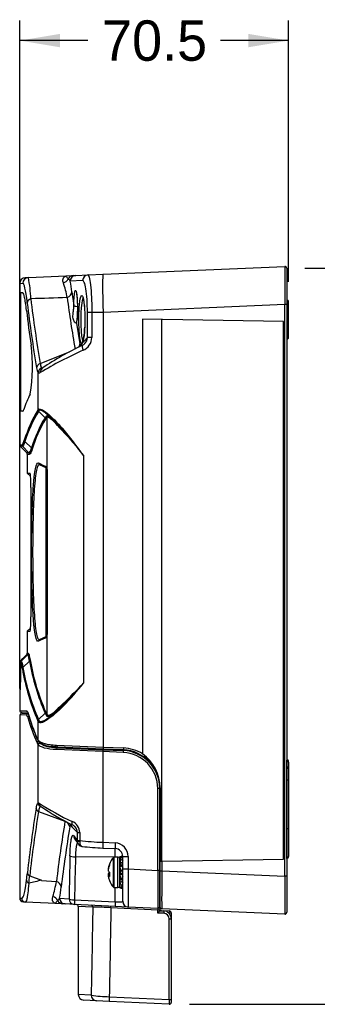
# Paper-space layout 'Layout1' of a CAD drawing. Header units: millimetres. Extents: x 44 to 263, y 63 to 187.
# Tile 5 of 11: x 139 to 162, y 63 to 141. Entities that reach past the tile are written whole.
import ezdxf
from ezdxf.enums import TextEntityAlignment as Align

# ---------------------------------------------------------------- set-up
doc = ezdxf.new("R2010")
doc.units = ezdxf.units.MM
for name, color, linetype in [('Default', 7, 'Continuous'), ('MS-001451', 7, 'Continuous'), ('MS-001452', 7, 'Continuous'), ('SCREW_-_M4_X_12M', 7, 'Continuous')]:
    doc.layers.add(name, color=color, linetype=linetype)
doc.styles.add('SEACAD_Solid_Edge_ANSI', font='seans.ttf')
doc.dimstyles.new('ANSI_(mm)', dxfattribs={"dimtxt": 3.175, "dimasz": 3.175, "dimexe": 1.5875, "dimexo": 1.5875, "dimgap": 1.5875, "dimtad": 0, "dimtih": 1, "dimtoh": 1, "dimdec": 1, "dimlfac": 3.333333, "dimdsep": 46, "dimtxsty": 'SEACAD_Solid_Edge_ANSI', "dimblk1": '_SE_FILLED', "dimblk2": '_SE_FILLED', "dimsah": 1, "dimcen": 1.5875, "dimadec": 0, "dimazin": 0, "dimtfac": 1, "dimtofl": 0, "dimtmove": 0, "dimatfit": 3, "dimfxl": 1, "dimtolj": 1, "dimarcsym": 0})

# ---------------------------------------------------------------- blocks, each defined once
blk = doc.blocks.new('SE2')
at = {"layer": 'MS-001451', "color": 7, "linetype": 'Continuous'}
for p, q in [((145.315, 120.589), (159.584, 121.212)), ((159.74, 121.062), (159.74, 118.215)), ((139.422, 120.332), (139.171, 120.321)), ((139.422, 120.332), (142.404, 120.462)), ((142.404, 120.462), (142.941, 120.485)), ((142.941, 120.485), (143.144, 120.494)), ((143.144, 120.494), (144.115, 120.537)), ((144.115, 120.537), (145.315, 120.589)), ((138.74, 119.871), (138.992, 119.882)), ((138.74, 119.871), (138.74, 119.118)), ((143.688, 120.087), (142.715, 120.045)), ((138.988, 119.118), (138.74, 119.118)), ((138.8, 119.118), (138.8, 109.818)), ((142.845, 119.206), (142.996, 118.122)), ((159.584, 118.215), (145.315, 117.592)), ((159.584, 73.222), (159.584, 118.215)), ((159.74, 118.215), (159.584, 118.215)), ((159.743, 118.558), (159.74, 118.558)), ((159.74, 118.215), (159.74, 73.222)), ((159.743, 118.558), (159.743, 115.478)), ((159.89, 115.628), (159.89, 118.408)), ((144.068, 115.605), (144.068, 117.575)), ((144.419, 117.575), (144.068, 117.575)), ((145.315, 117.592), (144.419, 117.575)), ((144.419, 117.575), (144.419, 115.605)), ((145.315, 117.592), (145.315, 83.374)), ((159.501, 116.873), (148.408, 117.066)), ((148.408, 117.066), (148.408, 82.842)), ((149.912, 74.397), (149.912, 117.04)), ((143.205, 116.75), (143.482, 115.105)), ((159.501, 74.564), (159.501, 116.873)), ((144.419, 115.605), (144.068, 115.605)), ((159.74, 115.478), (159.743, 115.478)), ((143.521, 115.005), (143.621, 115.121)), ((140.354, 113.569), (142.655, 114.475)), ((140.187, 109.935), (140.187, 112.828)), ((138.988, 109.818), (138.74, 109.818)), ((138.74, 109.818), (138.74, 109.34)), ((140.735, 109.3), (140.215, 109.802)), ((140.901, 105.235), (140.901, 109.336)), ((141.714, 108.77), (141.757, 108.724)), ((138.743, 108.232), (138.743, 107.155)), ((138.743, 107.155), (138.912, 107.155)), ((138.956, 107.049), (138.787, 107.049)), ((138.787, 107.049), (138.997, 106.839)), ((139.468, 106.537), (138.956, 107.049)), ((139.666, 106.922), (139.149, 107.424)), ((139.084, 106.75), (139.084, 106.749)), ((139.084, 106.749), (139.297, 106.537)), ((139.468, 106.537), (139.297, 106.537)), ((139.34, 106.431), (139.512, 106.431)), ((139.34, 106.431), (139.34, 104.943)), ((143.745, 106.333), (143.745, 88.416)), ((140.21, 105.736), (140.728, 105.495)), ((140.814, 105.359), (140.296, 105.6)), ((139.34, 104.943), (139.561, 104.943)), ((139.34, 104.943), (139.586, 104.698)), ((140.814, 92.078), (140.814, 105.359)), ((140.9, 105.197), (140.9, 105.223)), ((140.9, 105.197), (140.9, 92.24)), ((140.901, 105.235), (140.901, 105.21)), ((140.901, 92.226), (140.901, 105.21)), ((139.616, 103.818), (139.616, 93.618)), ((139.586, 92.739), (139.34, 92.493)), ((139.34, 92.493), (139.561, 92.493)), ((139.34, 92.493), (139.34, 90.769)), ((140.9, 92.214), (140.9, 92.24)), ((140.9, 92.24), (140.901, 92.226)), ((140.728, 91.942), (140.21, 91.701)), ((140.296, 91.836), (140.814, 92.078)), ((140.901, 85.931), (140.901, 92.202)), ((139.34, 90.769), (139.412, 90.769)), ((139.412, 90.769), (139.417, 90.768)), ((138.755, 90.045), (138.743, 90.045)), ((138.743, 90.045), (138.743, 88.968)), ((138.755, 88.968), (138.755, 90.045)), ((138.792, 90.045), (138.755, 90.045)), ((138.997, 90.361), (138.787, 90.151)), ((138.787, 90.151), (138.799, 90.151)), ((138.813, 90.045), (138.792, 90.045)), ((138.792, 90.045), (138.792, 88.968)), ((138.792, 90.045), (138.792, 90.045)), ((138.792, 90.045), (138.792, 88.968)), ((138.799, 90.151), (138.997, 90.346)), ((138.997, 90.315), (138.836, 90.151)), ((138.836, 90.151), (138.856, 90.151)), ((138.856, 90.151), (139.368, 90.663)), ((138.993, 89.641), (139.511, 90.135)), ((139.297, 90.663), (139.084, 90.451)), ((139.084, 90.45), (139.084, 90.451)), ((139.084, 90.431), (139.084, 90.407)), ((139.368, 90.663), (139.297, 90.663)), ((138.792, 88.968), (138.755, 88.968)), ((138.792, 88.968), (138.792, 88.968)), ((138.74, 87.86), (138.74, 86.262)), ((138.74, 86.262), (139.281, 86.238)), ((139.36, 86.091), (138.884, 86.112)), ((140.211, 85.552), (140.735, 86.046)), ((140.187, 85.398), (140.164, 85.449)), ((140.187, 83.916), (140.187, 85.398)), ((140.211, 85.552), (140.234, 85.501)), ((140.187, 83.916), (140.215, 83.884)), ((141.645, 83.53), (145.315, 83.374)), ((145.315, 83.224), (141.747, 83.38)), ((145.315, 83.374), (146.896, 83.305)), ((146.896, 83.155), (145.315, 83.224)), ((145.351, 83.223), (145.351, 83.168)), ((159.743, 82.397), (159.74, 82.397)), ((159.743, 82.341), (159.74, 82.341)), ((159.743, 82.397), (159.743, 82.341)), ((159.743, 81.821), (159.743, 82.341)), ((159.89, 82.196), (159.89, 82.247)), ((159.89, 82.196), (159.89, 81.677)), ((159.74, 81.821), (159.743, 81.821)), ((159.89, 81.677), (159.89, 80.807)), ((159.743, 80.807), (159.74, 80.807)), ((159.743, 76.955), (159.743, 80.807)), ((159.743, 80.807), (159.89, 80.807)), ((159.89, 80.807), (159.89, 76.955)), ((149.765, 73.645), (149.765, 80.158)), ((149.765, 80.158), (149.801, 80.158)), ((149.801, 80.158), (149.801, 74.395)), ((159.743, 76.955), (159.74, 76.955)), ((159.743, 74.618), (159.743, 76.955)), ((159.743, 76.955), (159.89, 76.955)), ((159.89, 76.955), (159.89, 74.768)), ((149.801, 74.395), (149.909, 74.397)), ((149.909, 74.397), (159.501, 74.564)), ((149.909, 74.397), (149.909, 73.645)), ((159.743, 74.618), (159.74, 74.618)), ((149.756, 73.653), (149.765, 73.653)), ((149.765, 70.797), (149.765, 73.645)), ((149.765, 73.645), (149.909, 73.645)), ((149.909, 73.645), (159.584, 73.222)), ((159.74, 73.222), (159.584, 73.222)), ((159.74, 73.222), (159.74, 70.375)), ((149.765, 71.48), (149.756, 71.48)), ((159.584, 70.225), (149.909, 70.648))]:
    blk.add_line(p, q, dxfattribs=at)
for centre, radius, start, end in [((159.59, 121.062), 0.15, 0, 92.5), ((139.19, 119.871), 0.45, 92.5, 179.85389), ((129.743, 118.368), 9.876, 1.68892, 11.47067), ((142.259, 119.806), 0.514, 27.64816, 54.10957), ((134.687, 117.371), 7.908, 10.06222, 18.80442), ((125.484, 116.939), 17.509, 7.43937, 10.21634), ((233.573, 129.708), 94.605, 186.7067, 189.82191), ((238.05, 131.305), 96.397, 187.48201, 189.91487), ((233.099, 129.203), 94.39, 186.62268, 189.74378), ((159.74, 118.408), 0.15, 0, 89), ((221.991, 127.212), 83.255, 186.52523, 188.42717), ((139.257, 116.429), 4.594, 345.26558, 359.80924), ((151.831, 107.987), 10.877, 135.53828, 138.46021), ((143.282, 115.655), 1.138, 292.82315, 357.49643), ((143.366, 115.638), 0.703, 315.93669, 357.30139), ((159.74, 115.628), 0.15, 271, 0), ((125.912, 113.328), 13.825, 350.98636, 6.99238), ((154.943, 91.618), 25.963, 115.735, 123.75879), ((142.93, 115.179), 0.556, 324.4149, 352.26191), ((142.939, 114.993), 0.582, 353.09269, 1.11884), ((143.365, 115.643), 0.704, 295.63268, 315.71619), ((155.64, 87.691), 29.435, 113.88194, 121.28192), ((140.483, 113.173), 0.416, 107.97372, 172.41526), ((141.296, 113.371), 1.235, 186.6418, 206.06793), ((141.319, 113.668), 0.97, 185.82255, 206.77987), ((140.766, 112.877), 0.411, 127.57806, 184.29105), ((146.9, 107.441), 8.224, 153.09753, 162.19708), ((149.413, 104.344), 10.789, 148.96521, 162.84896), ((149.506, 104.21), 10.844, 148.95799, 162.75862), ((150.06, 103.679), 10.888, 148.92104, 162.67269), ((140.887, 109.478), 0.836, 146.85389, 149.21648), ((140.32, 109.911), 0.151, 181.76431, 225.95656), ((140.896, 109.397), 0.793, 146.78522, 149.24807), ((141.131, 109.084), 0.451, 127.51775, 151.43229), ((140.63, 109.191), 0.151, 1.7644, 45.93161), ((141.172, 108.982), 0.445, 127.47746, 151.41642), ((150.111, 103.569), 10.895, 148.90559, 162.65015), ((69.825, 41.751), 98.284, 42.96394, 42.99913), ((179.341, 142.742), 50.754, 222.16079, 223.87153), ((69.825, 41.751), 98.284, 42.66519, 42.96394), ((125.976, 94.319), 21.376, 38.29649, 41.05628), ((124.315, 93.041), 23.541, 34.37417, 40.85579), ((138.893, 107.155), 0.15, 180, 224.9996), ((139.064, 107.156), 0.152, 180.2319, 224.73459), ((139.251, 107.53), 0.147, 181.89663, 226.07955), ((265.254, 205.114), 156.595, 218.53024, 219.1097), ((130.893, 98.721), 11.47, 44.43872, 45.05108), ((139.182, 106.85), 0.139, 223.58536, 223.6909), ((139.19, 106.431), 0.15, 0, 45), ((139.36, 106.43), 0.152, 0.23102, 44.73511), ((139.562, 106.815), 0.149, 1.0684, 45.74438), ((140.602, 105.223), 0.3, 2.36464, 65.02738), ((133.344, 104.078), 6.277, 357.6278, 7.92205), ((140.75, 105.223), 0.15, 0, 65), ((140.601, 105.223), 0.3, 355.05258, 357.6412), ((133.444, 93.354), 6.178, 352.01184, 2.45554), ((138.974, 92.214), 1.927, 359.6336, 0.3664), ((140.602, 92.214), 0.3, 294.97233, 357.63565), ((140.75, 92.214), 0.15, 295, 0), ((139.19, 90.769), 0.15, 315, 359.68245), ((139.261, 90.77), 0.152, 315.24813, 359.76578), ((138.893, 90.045), 0.15, 135.0004, 180), ((138.905, 90.045), 0.15, 135.00202, 180), ((138.942, 90.045), 0.15, 135.62126, 180), ((138.964, 90.044), 0.152, 135.24813, 179.76578), ((130.905, 98.467), 11.453, 314.94847, 315.56539), ((140.834, 88.536), 2.579, 132.7093, 135.42581), ((137.581, 91.751), 2.017, 314.59536, 318.21615), ((139.19, 90.325), 0.15, 134.99175, 160.43265), ((139.19, 90.344), 0.15, 134.99954, 136.85798), ((139.41, 90.241), 0.146, 313.63531, 358.79874), ((157.117, 93.179), 17.867, 189.80759, 203.52756), ((157.171, 93.291), 17.878, 189.83318, 203.54752), ((139.094, 89.536), 0.146, 133.63265, 178.81538), ((156.478, 92.526), 17.783, 189.67267, 203.45152), ((156.538, 92.64), 17.799, 189.69936, 203.46631), ((115.597, 114.331), 38.261, 313.92966, 317.36556), ((124.76, 104.361), 24.793, 314.55106, 319.97523), ((128.434, 100.13), 19.278, 315.46836, 322.5827), ((138.89, 86.262), 0.15, 180.07462, 267.5), ((139.43, 86.238), 0.15, 179.91243, 237.25535), ((156.491, 91.084), 17.824, 196.47429, 203.2169), ((139.542, 86.028), 0.143, 179.42559, 196.67672), ((140.634, 86.155), 0.148, 313.03961, 357.53589), ((141.849, 86.513), 1.208, 202.73143, 214.67225), ((141.885, 86.611), 1.196, 202.76199, 214.68573), ((103.884, 127.068), 55.63, 312.91365, 313.46611), ((169.551, 57.17), 40.345, 132.79424, 133.50885), ((156.181, 90.918), 17.486, 196.38076, 203.31145), ((140.312, 85.444), 0.148, 133.18192, 177.90099), ((140.814, 84.351), 0.762, 202.65189, 214.75376), ((140.252, 84.054), 0.142, 178.68128, 203.74961), ((141.052, 84.393), 1.009, 203.0641, 213.66636), ((140.473, 84.001), 0.31, 213.01052, 225.45991), ((140.36, 83.88), 0.145, 178.40764, 229.15339), ((141.341, 85.282), 1.857, 234.54202, 264.53188), ((146.759, 80.158), 3.15, 58.43459, 87.5), ((146.765, 80.158), 3, 0, 87.5), ((146.402, 80.098), 3.399, 1.01284, 53.83853), ((159.74, 82.247), 0.15, 0, 89), ((159.74, 74.768), 0.15, 271, 0), ((149.915, 70.797), 0.15, 180, 267.5), ((159.59, 70.375), 0.15, 267.5, 0)]:
    blk.add_arc(centre, radius, start, end, dxfattribs=at)
for centre, major_axis, ratio, start_param, end_param in [((159.59, 118.21), (-0.007, 3.003), 0.002175, 0.00009, 1.568984), ((139.442, 119.882), (0.02, -0.45), 0.998799, 3.141593, 4.668808), ((142.028, 120.472), (0.584, 0.139), 0.950866, 4.735258, 5.587344), ((142.96, 120.036), (-0.02, 0.45), 0.974894, 0, 1.100191), ((143.163, 120.045), (-0.02, 0.45), 0.996732, 0, 1.527306), ((144.135, 120.087), (-0.02, 0.45), 0.992014, 0, 1.527511), ((145.445, 117.592), (0.131, -2.997), 0.043578, 3.141593, 4.710486), ((139.787, 118.317), (-0.447, -0.052), 0.835425, 5.008903, 6.145573), ((142.247, 119.206), (0.595, 0.079), 0.83141, 4.990359, 6.123887), ((143.593, 118.122), (0.6, -0.007), 0.125713, 3.238537, 4.153968), ((143.801, 116.75), (0.59, -0.11), 0.865439, 3.140247, 3.354736), ((143.876, 114.606), (0.206, -0.4), 0.304594, 3.136243, 4.557267), ((143.769, 115.121), (0.005, 0.15), 0.992348, 0.551895, 1.601919), ((143.838, 115.199), (0.138, -0.059), 0.951551, 3.160133, 3.564019), ((143.838, 115.199), (0.138, -0.059), 0.951551, 3.127433, 3.160133), ((140.634, 112.828), (-0.368, -0.26), 0.979716, 4.523901, 5.658595), ((140.336, 109.935), (-0.126, 0.082), 0.97756, 0.589882, 1.375352), ((140.752, 109.336), (-0.085, 0.124), 0.989067, 4.114308, 4.90004), ((141.598, 108.675), (-0.11, -0.102), 0.67581, 2.200804, 3.176575), ((142.216, 108.441), (-0.112, -0.099), 0.478631, 5.207724, 6.020542), ((140.359, 105.736), (0.063, 0.136), 0.994951, 2.005193, 3.141593), ((140.877, 105.495), (0.063, 0.136), 0.991949, 2.00404, 3.141593), ((140.359, 91.701), (-0.063, 0.136), 0.994951, 0, 1.1364), ((140.877, 91.942), (-0.063, 0.136), 0.991949, 0, 1.137552), ((138.905, 90.045), (-0.105, 0.107), 0.579652, 0.010316, 0.931532), ((138.942, 90.045), (0, 0.15), 0.999754, 0.785398, 1.570796), ((139.103, 90.24), (-0.105, 0.107), 0.579837, 0.011144, 0.522161), ((139.19, 90.301), (0.15, 0), 0.999792, 2.355986, 2.461759), ((141.656, 86.431), (0.101, -0.11), 0.688851, 0.06309, 1.006708), ((142.036, 86.775), (0.1, -0.112), 0.595543, 0.367373, 1.080779), ((142.271, 86.61), (-0.106, 0.106), 0.492782, 0.337979, 1.113869), ((140.336, 85.398), (-0.136, -0.064), 0.96397, 5.041472, 5.827016), ((140.752, 85.931), (0.121, 0.089), 0.979142, 4.854587, 5.639909), ((140.336, 83.916), (0.124, 0.085), 0.979056, 2.528288, 3.136314), ((145.321, 83.374), (0.007, 0.15), 0.043578, 1.572699, 3.141593), ((146.903, 83.305), (0.007, 0.15), 0.043578, 1.572699, 3.141593), ((159.74, 82.196), (0.15, 0), 0.965822, 0, 1.553343), ((159.74, 80.807), (0.002, 1.05), 0.002493, 4.712594, 6.020957), ((159.74, 81.677), (-0.15, 0), 0.965822, 3.141593, 4.694936), ((159.59, 73.228), (-0.007, -3.003), 0.002175, 4.714201, 6.283095)]:
    blk.add_ellipse(centre, major_axis=major_axis, ratio=ratio, start_param=start_param, end_param=end_param, dxfattribs=at)
for points, knots in [([(142.174, 119.92), (142.145, 119.999), (142.134, 120.073), (142.14, 120.206), (142.156, 120.263), (142.23, 120.405), (142.314, 120.458), (142.404, 120.462)], [0, 0, 0, 0, 0.25, 0.25, 0.5, 0.5, 1, 1, 1, 1]), ([(142.561, 120.223), (142.519, 120.259), (142.489, 120.293), (142.444, 120.352), (142.43, 120.378), (142.401, 120.44), (142.401, 120.462), (142.404, 120.462)], [0, 0, 0, 0, 0.25, 0.25, 0.5, 0.5, 1, 1, 1, 1]), ([(144.115, 120.537), (144.135, 120.538), (144.164, 120.482), (144.231, 120.219), (144.268, 120.018), (144.335, 119.476), (144.364, 119.144), (144.406, 118.397), (144.418, 117.99), (144.419, 117.575)], [0, 0, 0, 0, 0.25, 0.25, 0.5, 0.5, 0.75, 0.75, 1, 1, 1, 1]), ([(139.338, 118.317), (139.307, 118.586), (139.276, 118.816), (139.214, 119.21), (139.183, 119.374), (139.094, 119.76), (139.04, 119.884), (138.992, 119.882)], [0, 0, 0, 0, 0.25, 0.25, 0.5, 0.5, 1, 1, 1, 1]), ([(142.996, 118.122), (143.001, 118.593), (143.031, 119.011), (143.118, 119.4), (143.171, 119.359), (143.255, 118.837), (143.282, 118.373), (143.278, 117.427), (143.248, 116.983), (143.205, 116.75)], [0, 0, 0, 0, 0.25, 0.25, 0.5, 0.5, 0.75, 0.75, 1, 1, 1, 1]), ([(144.068, 117.575), (144.068, 117.933), (144.056, 118.285), (144.014, 118.928), (143.983, 119.212), (143.909, 119.669), (143.866, 119.837), (143.778, 120.047), (143.733, 120.089), (143.688, 120.087)], [0, 0, 0, 0, 0.25, 0.25, 0.5, 0.5, 0.75, 0.75, 1, 1, 1, 1]), ([(139.275, 117.751), (139.224, 118.196), (139.172, 118.54), (139.075, 119.002), (139.029, 119.118), (138.988, 119.118)], [0, 0, 0, 0, 0.5, 0.5, 1, 1, 1, 1]), ([(143.203, 119.078), (143.203, 119.078), (143.203, 119.077), (143.206, 119.066), (143.211, 119.04), (143.218, 118.999), (143.227, 118.942), (143.235, 118.87), (143.244, 118.783), (143.252, 118.683), (143.26, 118.571), (143.266, 118.45), (143.271, 118.321), (143.275, 118.188), (143.277, 118.051), (143.277, 117.913), (143.276, 117.774), (143.273, 117.637), (143.269, 117.505), (143.263, 117.379), (143.256, 117.262), (143.248, 117.154), (143.239, 117.058), (143.229, 116.974), (143.22, 116.911), (143.214, 116.873), (143.212, 116.862), (143.212, 116.861)], [0.240259, 0.240259, 0.240259, 0.240259, 0.2498009, 0.2707841, 0.2945407, 0.3210932, 0.349977, 0.3806073, 0.4129268, 0.4464823, 0.480901, 0.5158863, 0.5512137, 0.5864485, 0.621603, 0.6570777, 0.6927505, 0.7284598, 0.7640412, 0.7992831, 0.8341988, 0.8688979, 0.9032366, 0.9369362, 0.9696069, 0.9969631, 1, 1, 1, 1]), ([(143.396, 117.225), (143.4, 117.584), (143.417, 117.933), (143.478, 118.58), (143.53, 118.829), (143.646, 118.964), (143.708, 118.85), (143.784, 118.445), (143.806, 118.27), (143.824, 118.071)], [0.2798971, 0.2798971, 0.2798971, 0.2798971, 0.375, 0.375, 0.5, 0.5, 0.625, 0.625, 0.6881948, 0.6881948, 0.6881948, 0.6881948]), ([(143.72, 118.727), (143.668, 118.642), (143.623, 118.425), (143.556, 117.78), (143.539, 117.331), (143.546, 116.461), (143.571, 116.037), (143.642, 115.526), (143.679, 115.378), (143.719, 115.311)], [0.5116054, 0.5116054, 0.5116054, 0.5116054, 0.625, 0.625, 0.75, 0.75, 0.875, 0.875, 0.9649581, 0.9649581, 0.9649581, 0.9649581]), ([(143.689, 118.8), (143.689, 118.8), (143.69, 118.799), (143.694, 118.792), (143.704, 118.77), (143.717, 118.733), (143.732, 118.68), (143.749, 118.61), (143.765, 118.525), (143.781, 118.425), (143.797, 118.313), (143.811, 118.189), (143.819, 118.106), (143.823, 118.058)], [0.1826409, 0.1826409, 0.1826409, 0.1826409, 0.2005144, 0.2558295, 0.319534, 0.3916617, 0.4708152, 0.5550791, 0.6426452, 0.732092, 0.8224049, 0.9128366, 1, 1, 1, 1]), ([(143.205, 116.75), (143.193, 116.728), (143.168, 116.734), (143.115, 116.766), (143.087, 116.794), (143.007, 116.9), (142.961, 116.999), (142.921, 117.242), (142.927, 117.385), (142.955, 117.632), (142.967, 117.721), (142.988, 117.911), (142.998, 118.012), (142.996, 118.122)], [0, 0, 0, 0, 0.125, 0.125, 0.25, 0.25, 0.5, 0.5, 0.75, 0.75, 0.875, 0.875, 1, 1, 1, 1]), ([(143.824, 118.071), (143.841, 117.876), (143.854, 117.657), (143.867, 117.198), (143.868, 116.955), (143.861, 116.613), (143.858, 116.508), (143.853, 116.407)], [0.6881948, 0.6881948, 0.6881948, 0.6881948, 0.75, 0.75, 0.8125, 0.8125, 0.8407215, 0.8407215, 0.8407215, 0.8407215]), ([(143.412, 116.282), (143.402, 116.474), (143.396, 116.679), (143.394, 116.999), (143.394, 117.112), (143.396, 117.225)], [0.19519386, 0.19519386, 0.19519386, 0.19519386, 0.25, 0.25, 0.27989709, 0.27989709, 0.27989709, 0.27989709]), ([(143.621, 115.121), (143.562, 115.123), (143.505, 115.308), (143.442, 115.812), (143.424, 116.036), (143.412, 116.282)], [0, 0, 0, 0, 0.125, 0.125, 0.1951939, 0.1951939, 0.1951939, 0.1951939]), ([(143.853, 116.407), (143.848, 116.284), (143.84, 116.165), (143.799, 115.641), (143.747, 115.334), (143.689, 115.199)], [0.8407215, 0.8407215, 0.8407215, 0.8407215, 0.875, 0.875, 1, 1, 1, 1]), ([(143.482, 115.105), (143.485, 115.088), (143.487, 115.071), (143.494, 115.041), (143.497, 115.029), (143.504, 115.01), (143.507, 115.005), (143.514, 115), (143.518, 115.001), (143.521, 115.005)], [0, 0, 0, 0, 0.25, 0.25, 0.5, 0.5, 0.75, 0.75, 1, 1, 1, 1]), ([(143.7, 115.256), (143.699, 115.254), (143.695, 115.244), (143.69, 115.233), (143.688, 115.23), (143.688, 115.23)], [0, 0, 0, 0, 0.0334567, 0.2306094, 0.3765668, 0.3765668, 0.3765668, 0.3765668]), ([(140.453, 113.231), (140.466, 113.212), (140.485, 113.205), (140.511, 113.209), (140.513, 113.209), (140.515, 113.21)], [0, 0, 0, 0, 0.5, 0.5, 0.549429, 0.549429, 0.549429, 0.549429]), ([(140.356, 112.847), (140.317, 112.819), (140.283, 112.804), (140.227, 112.797), (140.204, 112.807), (140.187, 112.828)], [0, 0, 0, 0, 0.5, 0.5, 1, 1, 1, 1]), ([(138.74, 109.344), (138.74, 109.344), (138.741, 109.225), (138.743, 108.811), (138.743, 108.525), (138.743, 108.232)], [0.500189, 0.500189, 0.500189, 0.500189, 0.75, 0.75, 1, 1, 1, 1]), ([(140.187, 109.935), (140.231, 110.001), (140.315, 110.008), (140.558, 109.907), (140.713, 109.802), (141.247, 109.365), (141.678, 108.927), (142.121, 108.441)], [0, 0, 0, 0, 0.25, 0.25, 0.5, 0.5, 1, 1, 1, 1]), ([(140.849, 109.605), (140.819, 109.629), (140.789, 109.652), (140.628, 109.774), (140.513, 109.843), (140.332, 109.899), (140.269, 109.886), (140.233, 109.831)], [0.4465358, 0.4465358, 0.4465358, 0.4465358, 0.5, 0.5, 0.75, 0.75, 1, 1, 1, 1]), ([(141.706, 108.779), (141.531, 108.966), (141.362, 109.138), (141.079, 109.408), (140.959, 109.515), (140.849, 109.605)], [0, 0, 0, 0, 0.25, 0.25, 0.4465358, 0.4465358, 0.4465358, 0.4465358]), ([(140.857, 109.442), (140.907, 109.476), (141.014, 109.426), (141.166, 109.305), (141.168, 109.303), (141.17, 109.301)], [0, 0, 0, 0, 0.5, 0.5, 0.5076406, 0.5076406, 0.5076406, 0.5076406]), ([(141.719, 108.675), (141.524, 108.892), (141.342, 109.078), (141.054, 109.319), (140.95, 109.37), (140.901, 109.336)], [0, 0, 0, 0, 0.5, 0.5, 1, 1, 1, 1]), ([(138.912, 107.155), (138.939, 107.155), (138.968, 107.186), (139.032, 107.311), (139.067, 107.404), (139.104, 107.525)], [0, 0, 0, 0, 0.5, 0.5, 1, 1, 1, 1]), ([(139.149, 107.424), (139.112, 107.3), (139.076, 107.206), (139.012, 107.08), (138.982, 107.049), (138.956, 107.049)], [0, 0, 0, 0, 0.5, 0.5, 1, 1, 1, 1]), ([(139.468, 106.537), (139.495, 106.537), (139.525, 106.569), (139.591, 106.698), (139.628, 106.794), (139.666, 106.922)], [0, 0, 0, 0, 0.5, 0.5, 1, 1, 1, 1]), ([(139.711, 106.818), (139.672, 106.689), (139.636, 106.592), (139.569, 106.463), (139.539, 106.431), (139.512, 106.431)], [0, 0, 0, 0, 0.5, 0.5, 1, 1, 1, 1]), ([(140.296, 105.6), (140.21, 105.641), (140.13, 105.488), (140.027, 104.997), (139.995, 104.786), (139.939, 104.292), (139.913, 104.007), (139.845, 103.04), (139.813, 102.266), (139.78, 100.983), (139.772, 100.543), (139.762, 99.64), (139.759, 99.172), (139.759, 98.25), (139.762, 97.792), (139.772, 96.884), (139.781, 96.437), (139.813, 95.167), (139.846, 94.386), (139.914, 93.426), (139.939, 93.136), (139.997, 92.643), (140.028, 92.437), (140.097, 92.109), (140.134, 91.989), (140.212, 91.844), (140.253, 91.816), (140.296, 91.836)], [0, 0, 0, 0, 0.125, 0.125, 0.1875, 0.1875, 0.25, 0.25, 0.375, 0.375, 0.4375, 0.4375, 0.5, 0.5, 0.5625, 0.5625, 0.625, 0.625, 0.75, 0.75, 0.8125, 0.8125, 0.875, 0.875, 0.9375, 0.9375, 1, 1, 1, 1]), ([(139.855, 104.404), (139.863, 104.49), (139.872, 104.573), (139.909, 104.905), (139.941, 105.12), (140.044, 105.621), (140.124, 105.776), (140.21, 105.736)], [0.7928669, 0.7928669, 0.7928669, 0.7928669, 0.8125, 0.8125, 0.875, 0.875, 1, 1, 1, 1]), ([(139.846, 93.128), (139.831, 93.29), (139.818, 93.465), (139.76, 94.301), (139.727, 95.098), (139.694, 96.393), (139.686, 96.848), (139.675, 97.774), (139.673, 98.241), (139.673, 99.181), (139.675, 99.658), (139.686, 100.579), (139.694, 101.028), (139.726, 102.336), (139.759, 103.124), (139.82, 104.007), (139.837, 104.214), (139.855, 104.404)], [0.2146695, 0.2146695, 0.2146695, 0.2146695, 0.25, 0.25, 0.375, 0.375, 0.4375, 0.4375, 0.5, 0.5, 0.5625, 0.5625, 0.625, 0.625, 0.75, 0.75, 0.7928669, 0.7928669, 0.7928669, 0.7928669]), ([(140.21, 91.701), (140.167, 91.68), (140.126, 91.709), (140.048, 91.857), (140.011, 91.98), (139.942, 92.314), (139.91, 92.524), (139.869, 92.885), (139.858, 93.003), (139.846, 93.128)], [0, 0, 0, 0, 0.0625, 0.0625, 0.125, 0.125, 0.1875, 0.1875, 0.2146695, 0.2146695, 0.2146695, 0.2146695]), ([(139.417, 90.768), (139.434, 90.762), (139.455, 90.713), (139.501, 90.536), (139.527, 90.407), (139.556, 90.238)], [0, 0, 0, 0, 0.5, 0.5, 1, 1, 1, 1]), ([(138.948, 89.539), (138.934, 89.623), (138.921, 89.696), (138.896, 89.822), (138.883, 89.875), (138.849, 90.002), (138.83, 90.045), (138.813, 90.045)], [0, 0, 0, 0, 0.25, 0.25, 0.5, 0.5, 1, 1, 1, 1]), ([(138.856, 90.151), (138.874, 90.151), (138.894, 90.108), (138.939, 89.938), (138.965, 89.81), (138.993, 89.641)], [0, 0, 0, 0, 0.5, 0.5, 1, 1, 1, 1]), ([(139.074, 90.396), (139.074, 90.396), (139.074, 90.395), (139.068, 90.389), (139.053, 90.373), (139.028, 90.347), (139.004, 90.323), (138.99, 90.309), (138.989, 90.307)], [0.2624736, 0.2624736, 0.2624736, 0.2624736, 0.3090758, 0.41527, 0.5710482, 0.7604261, 0.9777592, 1, 1, 1, 1]), ([(139.511, 90.135), (139.481, 90.31), (139.455, 90.442), (139.407, 90.619), (139.386, 90.663), (139.368, 90.663)], [0, 0, 0, 0, 0.5, 0.5, 1, 1, 1, 1]), ([(138.743, 88.968), (138.743, 88.675), (138.743, 88.387), (138.741, 87.977), (138.74, 87.856), (138.74, 87.856), (138.74, 87.856), (138.74, 87.856)], [0, 0, 0, 0, 0.25, 0.25, 0.5, 0.5, 0.500189, 0.500189, 0.500189, 0.500189]), ([(138.768, 87.904), (138.764, 87.943), (138.761, 88.048), (138.757, 88.404), (138.755, 88.683), (138.755, 88.968)], [0.5563852, 0.5563852, 0.5563852, 0.5563852, 0.75, 0.75, 1, 1, 1, 1]), ([(138.792, 88.968), (138.792, 88.683), (138.789, 88.403), (138.782, 88.039), (138.778, 87.93), (138.773, 87.897)], [0, 0, 0, 0, 0.25, 0.25, 0.4569972, 0.4569972, 0.4569972, 0.4569972]), ([(138.773, 87.897), (138.773, 87.89), (138.772, 87.887), (138.77, 87.887), (138.769, 87.893), (138.768, 87.904)], [0.45699725, 0.45699725, 0.45699725, 0.45699725, 0.5, 0.5, 0.55638523, 0.55638523, 0.55638523, 0.55638523]), ([(139.352, 86.119), (139.352, 86.119), (139.354, 86.116), (139.362, 86.104), (139.374, 86.076), (139.389, 86.036), (139.399, 86.004), (139.404, 85.987), (139.404, 85.987)], [0.3546433, 0.3546433, 0.3546433, 0.3546433, 0.4372103, 0.5653738, 0.7094618, 0.8688953, 0.998666, 1, 1, 1, 1]), ([(142.177, 86.61), (141.71, 86.157), (141.26, 85.757), (140.712, 85.394), (140.556, 85.317), (140.312, 85.273), (140.231, 85.309), (140.187, 85.398)], [0, 0, 0, 0, 0.5, 0.5, 0.75, 0.75, 1, 1, 1, 1]), ([(140.234, 85.501), (140.27, 85.426), (140.332, 85.388), (140.514, 85.399), (140.632, 85.445), (140.907, 85.606), (141.064, 85.721), (141.398, 85.992), (141.577, 86.151), (141.762, 86.325)], [0, 0, 0, 0, 0.25, 0.25, 0.5, 0.5, 0.75, 0.75, 1, 1, 1, 1]), ([(141.762, 86.325), (141.537, 86.119), (141.334, 85.955), (141.097, 85.818), (141.028, 85.79), (140.921, 85.778), (140.881, 85.791), (140.856, 85.826)], [0, 0, 0, 0, 0.5, 0.5, 0.75, 0.75, 1, 1, 1, 1]), ([(140.901, 85.931), (140.926, 85.896), (140.964, 85.883), (141.068, 85.896), (141.134, 85.924), (141.364, 86.063), (141.559, 86.226), (141.775, 86.431)], [0, 0, 0, 0, 0.25, 0.25, 0.5, 0.5, 1, 1, 1, 1]), ([(140.215, 83.884), (140.258, 83.85), (140.321, 83.809), (140.444, 83.748), (140.49, 83.728), (140.592, 83.689), (140.648, 83.671), (140.83, 83.62), (140.968, 83.593), (141.28, 83.552), (141.454, 83.538), (141.645, 83.53)], [0, 0, 0, 0, 0.25, 0.25, 0.375, 0.375, 0.5, 0.5, 0.75, 0.75, 1, 1, 1, 1]), ([(141.645, 83.53), (141.644, 83.51), (141.647, 83.492), (141.657, 83.456), (141.664, 83.439), (141.692, 83.398), (141.719, 83.381), (141.747, 83.38)], [0, 0, 0, 0, 0.25, 0.25, 0.5, 0.5, 1, 1, 1, 1]), ([(149.909, 73.645), (149.907, 72.854), (149.906, 72.075), (149.906, 71.247), (149.906, 71.025), (149.907, 70.726), (149.908, 70.648), (149.909, 70.648)], [0, 0, 0, 0, 0.5, 0.5, 0.75, 0.75, 1, 1, 1, 1])]:
    blk.add_open_spline(points, degree=3, knots=knots, dxfattribs=at)
for points in [[(142.474, 118.753), (141.517, 118.721), (140.564, 118.69), (139.615, 118.659)], [(143.689, 115.199), (143.667, 115.152), (143.644, 115.126), (143.621, 115.121)], [(138.988, 109.818), (139.014, 109.818), (139.041, 109.864), (139.07, 109.955)], [(141.17, 109.301), (141.318, 109.181), (141.503, 108.998), (141.706, 108.779)], [(139.281, 86.238), (139.319, 86.236), (139.358, 86.166), (139.398, 86.029)], [(141.747, 83.38), (141.538, 83.389), (141.351, 83.406), (141.187, 83.431)]]:
    blk.add_open_spline(points, degree=3, dxfattribs=at)
at = {"layer": 'MS-001452', "color": 7, "linetype": 'Continuous'}
for p, q in [((138.932, 86.05), (139.386, 86.03)), ((139.281, 85.878), (138.74, 85.902)), ((138.74, 85.902), (138.74, 71.483)), ((138.776, 85.91), (138.741, 85.908)), ((140.18, 78.99), (140.18, 83.565)), ((140.201, 83.539), (140.18, 83.565)), ((140.38, 83.686), (140.356, 83.687)), ((140.356, 83.687), (140.356, 83.687)), ((145.284, 83.02), (141.649, 83.175)), ((141.764, 83.324), (141.765, 83.324)), ((141.765, 83.324), (145.297, 83.17)), ((145.284, 83.02), (145.284, 75.882)), ((146.874, 82.951), (145.284, 83.02)), ((145.297, 83.17), (146.887, 83.101)), ((149.599, 73.672), (149.599, 80.104)), ((149.756, 80.104), (149.599, 80.104)), ((149.756, 80.104), (149.756, 73.672)), ((140.223, 78.317), (142.3, 77.535)), ((143.279, 75.988), (143.28, 76.013)), ((143.28, 76.654), (143.461, 76.654)), ((143.28, 76.013), (143.28, 76.654)), ((143.28, 76.013), (143.461, 76.013)), ((143.461, 76.013), (143.458, 75.938)), ((143.461, 76.654), (143.461, 76.013)), ((145.284, 75.882), (146.256, 75.839)), ((145.285, 75.433), (146.257, 75.389)), ((146.261, 74.719), (146.261, 75.397)), ((146.261, 74.719), (143.127, 74.74)), ((146.261, 74.718), (146.261, 74.719)), ((146.84, 73.784), (146.84, 74.762)), ((146.84, 74.762), (147.269, 74.762)), ((147.269, 74.762), (147.269, 73.784)), ((146.84, 71.237), (146.84, 73.784)), ((146.84, 73.784), (147.269, 73.784)), ((147.269, 73.784), (149.599, 73.672)), ((149.756, 73.672), (149.599, 73.672)), ((149.756, 73.672), (149.756, 70.826)), ((139.527, 73.244), (140.467, 72.889)), ((140.466, 72.888), (141.631, 72.802)), ((146.261, 71.198), (146.261, 72.318)), ((138.74, 71.483), (138.895, 71.476)), ((141.877, 71.476), (142.618, 71.44)), ((143.05, 71.353), (146.261, 71.198)), ((139.181, 71.176), (139.026, 71.184)), ((141.591, 71.061), (139.181, 71.176)), ((142.11, 71.036), (141.591, 71.061)), ((142.305, 71.026), (142.11, 71.036)), ((143.044, 70.991), (142.305, 71.026)), ((146.256, 70.836), (143.044, 70.991)), ((144.49, 70.778), (143.349, 70.833)), ((143.349, 70.833), (143.349, 63.905)), ((149.599, 70.552), (145.914, 70.729)), ((147.269, 70.788), (146.256, 70.836)), ((149.599, 70.676), (147.269, 70.788)), ((149.599, 70.317), (149.599, 70.552)), ((149.756, 70.826), (149.756, 70.578)), ((149.756, 70.578), (149.756, 70.487)), ((150.065, 70.301), (149.599, 70.317)), ((149.756, 70.488), (150.077, 70.477)), ((149.901, 70.502), (150.512, 70.481)), ((150.508, 70.331), (150.447, 70.333)), ((150.499, 63.504), (150.499, 69.851)), ((150.508, 70.272), (150.508, 70.331)), ((150.508, 70.331), (150.656, 70.331)), ((150.656, 70.331), (150.656, 69.877)), ((150.656, 69.877), (150.656, 63.53)), ((144.365, 63.856), (143.349, 63.905)), ((145.788, 63.73), (150.499, 63.504)), ((144.791, 63.407), (143.777, 63.456)), ((145.788, 63.359), (144.791, 63.407)), ((150.499, 63.133), (145.788, 63.359)), ((150.656, 63.53), (150.656, 63.282))]:
    blk.add_line(p, q, dxfattribs=at)
for centre, radius, start, end in [((138.925, 85.9), 0.15, 87.51276, 176.40816), ((139.426, 85.883), 0.145, 103.38049, 182.04411), ((138.89, 85.902), 0.15, 177.43705, 180.02981), ((139.538, 85.689), 0.151, 122.90907, 177.67367), ((156.475, 90.708), 17.807, 196.34922, 203.15589), ((140.254, 83.698), 0.153, 106.17398, 177.19839), ((140.889, 84.049), 0.859, 203.56871, 214.30468), ((140.562, 83.872), 0.277, 215.12639, 221.92473), ((140.353, 83.535), 0.152, 89.13037, 178.54527), ((141.866, 85.135), 1.784, 257.66118, 265.3229), ((146.749, 80.104), 2.85, 0, 87.5), ((146.756, 80.104), 3, 0, 87.5), ((239.513, 62.411), 100.779, 170.78989, 173.70101), ((239.816, 62.076), 100.909, 170.7381, 173.6457), ((140.306, 78.579), 0.275, 187.86907, 252.50026), ((150.594, 94.517), 18.666, 236.45328, 245.54157), ((140.559, 78.945), 0.281, 177.01172, 231.0822), ((150.872, 93.686), 18.269, 234.96198, 244.04204), ((244.447, 60.677), 103.528, 170.6288, 173.27448), ((142.135, 77.01), 0.55, 8.08875, 72.4893), ((142.457, 76.607), 1.005, 2.65341, 66.06361), ((243.559, 60.24), 102.276, 170.51866, 173.19896), ((142.166, 77.238), 0.583, 358.90723, 9.59172), ((150.327, 83.723), 9.982, 220.60138, 225.08939), ((142.547, 76.604), 0.732, 41.81533, 63.50371), ((142.567, 76.616), 0.714, 42.24554, 44.29328), ((142.567, 76.616), 0.714, 3.0057, 42.24554), ((156.866, 85.362), 16.592, 213.67294, 215.49289), ((143.684, 75.968), 0.405, 177.09969, 215.98601), ((143.685, 75.953), 0.395, 214.24524, 264.50748), ((146.368, 100.173), 24.764, 263.69415, 267.49385), ((146.218, 74.768), 0.622, 359.38362, 86.42405), ((88.85, 79.026), 50.798, 353.07686, 353.71883), ((139.607, 73.498), 0.266, 186.4188, 252.56898), ((88.315, 78.939), 51.528, 353.0104, 353.65482), ((148.503, 33.74), 39.965, 101.60044, 103.07827), ((132.762, 74.286), 8.992, 342.6323, 350.49935), ((141.468, 72.29), 0.538, 6.63221, 72.34848), ((122.742, 74.642), 19.396, 350.60314, 353.21689), ((139.04, 71.483), 0.3, 180.09243, 267.25), ((141.44, 71.688), 0.486, 306.89007, 334.13698), ((143.199, 70.833), 0.15, 359.45912, 87.25), ((144.32, 45.217), 25.562, 86.42433, 89.61805), ((147.29, 71.237), 0.45, 180, 267.25), ((149.606, 70.826), 0.15, 267.25, 0), ((149.906, 70.652), 0.15, 180, 268), ((150.049, 69.851), 0.45, 0, 88), ((150.056, 69.877), 0.6, 0, 88), ((150.506, 70.331), 0.15, 0, 88), ((143.799, 63.905), 0.45, 180.19651, 267.25), ((145.825, 72.258), 8.528, 260.13786, 269.748), ((150.506, 63.282), 0.15, 267.25, 0)]:
    blk.add_arc(centre, radius, start, end, dxfattribs=at)
for centre, major_axis, ratio, start_param, end_param in [((140.329, 83.565), (0.124, 0.085), 0.978922, 0.937452, 2.532331), ((145.291, 83.02), (0.007, 0.15), 0.047933, 0, 1.572889), ((146.881, 82.951), (0.007, 0.15), 0.047933, 0, 1.572889), ((140.478, 78.99), (0.16, -0.254), 0.990463, 4.154341, 5.288841), ((143.014, 77.526), (0.14, 0.265), 0.450943, 1.803901, 3.144476), ((143.433, 76.412), (0.375, 0.248), 0.973904, 2.544423, 3.14166), ((348.741, 74.126), (-207.445, 7.63), 0.189066, 0.134924, 0.145541), ((143.577, 75.988), (-0.3, 0.008), 0.192357, 0.141241, 1.168723), ((145.543, 76.812), (-5.4, 0.181), 0.173724, 1.180938, 1.528636), ((145.305, 75.882), (0.02, 0.45), 0.04793, 1.572937, 3.141593), ((146.277, 75.839), (0.02, 0.45), 0.04793, 1.572937, 3.140827), ((146.219, 74.771), (-0.248, 1.041), 0.980341, 4.47398, 6.009869), ((348.746, -83.075), (-7.686, 1042.346), 0.198891, 1.417257, 1.420544), ((143.143, 74.828), (-0.45, 0.011), 0.195641, 0.118788, 1.540449), ((348.732, -83.164), (-7.669, 1042.35), 0.198461, 1.417263, 1.42055), ((146.24, 74.602), (-0.6, 0), 0.194908, 4.606368, 4.677482), ((146.24, 74.602), (-0.6, 0), 0.194908, 4.030462, 4.212675), ((147.29, 73.79), (-0.022, -3.002), 0.007176, 4.714398, 6.282892), ((149.606, 73.679), (-0.007, -3.003), 0.002391, 4.714582, 6.283076), ((139.576, 72.903), (-0.298, 0.036), 0.859867, 0.14041, 1.276304), ((139.195, 71.476), (-0.014, -0.3), 0.999261, 4.76035, 6.283185), ((141.198, 71.051), (0.586, -0.128), 0.95051, 0.675793, 1.529508), ((142.132, 71.485), (0.022, 0.449), 0.975868, 2.044203, 3.141593), ((142.326, 71.476), (0.022, 0.449), 0.997164, 1.618657, 3.141593), ((143.065, 71.44), (0.022, 0.449), 0.993586, 1.618485, 3.141593), ((143.065, 71.44), (-0.45, 0.01), 0.195621, 0.115435, 1.540318), ((143.065, 71.44), (0.022, 0.449), 0.02602, 1.768317, 3.141593), ((144.341, 70.778), (0.007, 0.15), 0.994552, 4.760124, 6.283185), ((353.348, -109.707), (-10.562, 1183.864), 0.17716, 1.416165, 1.422078), ((353.279, -109.97), (-10.482, 1183.872), 0.175896, 1.416006, 1.421986), ((145.907, 70.703), (0.007, 0.15), 0.040226, 4.888854, 6.283185), ((146.277, 71.286), (0.022, 0.449), 0.02602, 1.768317, 3.141593), ((146.24, 71.288), (-0.6, 0.052), 0.145133, 1.618166, 3.154056), ((149.606, 70.525), (0.007, -0.151), 0.039857, 3.137758, 4.532089), ((149.606, 70.578), (0.15, 0), 0.173648, 4.664392, 6.283185), ((149.606, 70.343), (0.15, 0.145), 0.066326, 4.600429, 6.219222), ((149.896, 70.352), (-0.005, -0.15), 0.013082, 2.632093, 3.141593), ((150.072, 70.327), (0.005, 0.15), 0.042552, 0, 1.746719), ((150.506, 69.877), (0.15, 0), 0.173648, 4.664392, 6.283185), ((150.506, 70.331), (-0.005, -0.15), 0.013082, 1.571253, 3.141593), ((144.812, 63.856), (0.022, 0.449), 0.995151, 1.618561, 3.141593), ((145.809, 63.808), (0.022, 0.449), 0.040226, 1.747261, 3.141593), ((150.506, 63.583), (-0.007, -0.45), 0.013395, 4.888425, 6.282756), ((150.506, 63.53), (0.15, 0), 0.173648, 4.664392, 6.283185)]:
    blk.add_ellipse(centre, major_axis=major_axis, ratio=ratio, start_param=start_param, end_param=end_param, dxfattribs=at)
for points in [[(139.387, 85.695), (139.351, 85.815), (139.315, 85.875), (139.281, 85.878)], [(141.705, 83.358), (141.622, 83.369), (141.545, 83.382), (141.472, 83.397)], [(142.417, 83.296), (142.152, 83.309), (141.914, 83.328), (141.705, 83.358)], [(140.18, 78.99), (140.202, 79.003), (140.235, 78.993), (140.278, 78.96)], [(140.382, 78.723), (140.371, 78.725), (140.362, 78.723), (140.354, 78.719)], [(142.3, 77.535), (142.302, 77.546), (142.304, 77.557), (142.306, 77.567)]]:
    blk.add_open_spline(points, degree=3, dxfattribs=at)
for points, knots in [([(141.649, 83.175), (141.258, 83.194), (140.94, 83.232), (140.449, 83.369), (140.283, 83.468), (140.201, 83.539)], [0, 0, 0, 0, 0.5, 0.5, 1, 1, 1, 1]), ([(140.356, 83.687), (140.436, 83.617), (140.594, 83.518), (141.072, 83.382), (141.385, 83.344), (141.764, 83.324)], [0, 0, 0, 0, 0.5, 0.5, 1, 1, 1, 1]), ([(141.764, 83.324), (141.735, 83.325), (141.706, 83.31), (141.663, 83.254), (141.65, 83.214), (141.649, 83.175)], [0, 0, 0, 0, 0.5, 0.5, 1, 1, 1, 1]), ([(140.033, 78.541), (140.044, 78.606), (140.055, 78.665), (140.078, 78.768), (140.09, 78.813), (140.127, 78.926), (140.153, 78.973), (140.18, 78.99)], [0, 0, 0, 0, 0.25, 0.25, 0.5, 0.5, 1, 1, 1, 1]), ([(140.354, 78.719), (140.33, 78.703), (140.307, 78.662), (140.274, 78.561), (140.263, 78.52), (140.248, 78.45), (140.243, 78.426), (140.235, 78.387), (140.233, 78.373), (140.228, 78.345), (140.225, 78.331), (140.223, 78.317)], [0, 0, 0, 0, 0.5, 0.5, 0.75, 0.75, 0.875, 0.875, 0.9375, 0.9375, 1, 1, 1, 1]), ([(142.748, 77.227), (142.736, 77.241), (142.724, 77.236), (142.701, 77.188), (142.689, 77.146), (142.679, 77.088)], [0, 0, 0, 0, 0.5, 0.5, 1, 1, 1, 1]), ([(142.696, 74.828), (142.702, 75.09), (142.714, 75.336), (142.749, 75.774), (142.772, 75.964), (142.851, 76.4), (142.92, 76.512), (142.987, 76.412)], [0, 0, 0, 0, 0.25, 0.25, 0.5, 0.5, 1, 1, 1, 1]), ([(143.266, 75.864), (143.253, 75.828), (143.241, 75.785), (143.177, 75.511), (143.14, 75.148), (143.127, 74.74)], [0.391336, 0.391336, 0.391336, 0.391336, 0.5, 0.5, 1, 1, 1, 1]), ([(143.458, 75.938), (143.457, 75.909), (143.458, 75.881), (143.463, 75.826), (143.467, 75.799), (143.484, 75.724), (143.502, 75.68), (143.535, 75.628), (143.548, 75.613), (143.575, 75.588), (143.589, 75.579), (143.618, 75.565), (143.633, 75.56), (143.648, 75.559)], [0, 0, 0, 0, 0.125, 0.125, 0.25, 0.25, 0.5, 0.5, 0.625, 0.625, 0.75, 0.75, 0.8699063, 0.8699063, 0.8699063, 0.8699063]), ([(138.895, 71.476), (138.941, 71.474), (138.998, 71.496), (139.096, 71.809), (139.131, 71.957), (139.203, 72.351), (139.24, 72.597), (139.277, 72.903)], [0, 0, 0, 0, 0.5, 0.5, 0.75, 0.75, 1, 1, 1, 1]), ([(139.46, 72.668), (139.43, 72.352), (139.401, 72.097), (139.346, 71.687), (139.32, 71.532), (139.273, 71.311), (139.253, 71.247), (139.215, 71.178), (139.199, 71.175), (139.181, 71.176)], [0, 0, 0, 0, 0.25, 0.25, 0.5, 0.5, 0.75, 0.75, 1, 1, 1, 1]), ([(141.591, 71.061), (141.504, 71.065), (141.418, 71.116), (141.339, 71.256), (141.321, 71.313), (141.31, 71.446), (141.318, 71.521), (141.344, 71.602)], [0, 0, 0, 0, 0.5, 0.5, 0.75, 0.75, 1, 1, 1, 1]), ([(141.591, 71.061), (141.586, 71.061), (141.583, 71.082), (141.608, 71.143), (141.621, 71.169), (141.662, 71.228), (141.691, 71.262), (141.732, 71.299)], [0, 0, 0, 0, 0.5, 0.5, 0.75, 0.75, 1, 1, 1, 1])]:
    blk.add_open_spline(points, degree=3, knots=knots, dxfattribs=at)
at = {"layer": 'SCREW_-_M4_X_12M', "color": 7, "linetype": 'Continuous'}
for p, q in [((146.119, 72.344), (146.119, 74.693)), ((146.176, 72.318), (146.176, 74.718)), ((146.468, 74.718), (146.176, 74.718)), ((146.468, 72.318), (146.468, 74.718)), ((146.607, 73.94), (146.607, 74.579)), ((146.728, 74.666), (146.608, 74.742)), ((146.608, 74.742), (146.651, 74.544)), ((146.621, 74.699), (146.608, 74.693)), ((146.608, 74.693), (146.65, 74.476)), ((146.728, 74.271), (146.608, 74.464)), ((146.608, 74.464), (146.631, 74.396)), ((146.631, 74.396), (146.66, 74.221)), ((146.651, 74.544), (146.659, 74.478)), ((146.677, 74.484), (146.728, 74.666)), ((146.727, 74.751), (146.728, 74.753)), ((146.773, 74.754), (146.84, 74.72)), ((146.773, 74.51), (146.84, 74.409)), ((145.717, 73.789), (145.705, 73.79)), ((145.737, 73.881), (145.717, 73.882)), ((145.796, 74.157), (145.796, 74.07)), ((146.607, 72.458), (146.607, 73.915)), ((146.639, 74.375), (146.608, 74.329)), ((146.608, 74.329), (146.66, 74.105)), ((146.728, 73.675), (146.608, 73.932)), ((146.645, 73.854), (146.66, 73.788)), ((146.66, 73.982), (146.657, 73.982)), ((146.66, 74.106), (146.728, 74.271)), ((146.66, 74.221), (146.66, 74.106)), ((146.66, 74.106), (146.84, 74.106)), ((146.66, 74.106), (146.66, 73.954)), ((146.66, 73.788), (146.66, 73.631)), ((146.66, 73.631), (146.728, 73.675)), ((146.66, 73.631), (146.84, 73.631)), ((146.66, 73.631), (146.66, 73.407)), ((146.773, 74.001), (146.84, 73.912)), ((146.773, 74.001), (146.84, 73.86)), ((145.796, 73.365), (145.705, 73.361)), ((145.796, 73.439), (145.717, 73.433)), ((145.796, 73.27), (145.717, 73.263)), ((145.796, 73.523), (145.796, 73.195)), ((145.796, 72.879), (145.796, 72.879)), ((146.608, 73.289), (146.66, 73.407)), ((146.728, 73.036), (146.608, 73.289)), ((146.608, 72.708), (146.66, 72.932)), ((146.655, 72.918), (146.657, 72.918)), ((146.84, 73.407), (146.66, 73.407)), ((146.66, 73.178), (146.66, 73.125)), ((146.66, 73.125), (146.728, 73.036)), ((146.66, 73.124), (146.66, 72.932)), ((146.84, 72.932), (146.66, 72.932)), ((146.773, 73.363), (146.84, 73.407)), ((146.773, 73.363), (146.84, 73.219)), ((146.773, 72.766), (146.84, 72.932)), ((146.176, 72.318), (146.468, 72.318)), ((146.728, 72.527), (146.608, 72.708)), ((146.608, 72.573), (146.639, 72.662)), ((146.608, 72.344), (146.66, 72.613)), ((146.728, 72.283), (146.608, 72.344)), ((146.608, 72.295), (146.618, 72.339)), ((146.636, 72.666), (146.631, 72.64)), ((146.773, 72.766), (146.84, 72.658)), ((146.773, 72.371), (146.824, 72.554)), ((146.773, 72.371), (146.84, 72.328)), ((146.773, 72.283), (146.774, 72.286))]:
    blk.add_line(p, q, dxfattribs=at)
for centre, radius, start, end in [((147.458, 73.518), 1.781, 138.7397, 158.96998), ((146.176, 74.643), 0.075, 90, 138.7397), ((146.468, 74.579), 0.14, 0, 90), ((147.063, 69.416), 5.346, 93.10364, 94.8811), ((147.993, 69.896), 4.773, 104.80484, 106.86913), ((146.436, 69.419), 5.342, 86.63837, 86.87053), ((148.623, 63.513), 11.314, 99.06545, 99.64561), ((146.436, 69.419), 5.342, 85.65556, 86.30412), ((164.658, 74.592), 18.066, 182.28974, 183.92603), ((257.081, 138.214), 127.747, 210.14285, 210.18735), ((148.953, 68.599), 5.825, 111.97429, 113.74004), ((135.172, 107.415), 35.1, 289.22079, 289.41632), ((143.113, 81.994), 9.071, 293.48285, 294.26372), ((147.458, 73.518), 1.781, 201.03002, 221.2603), ((28.625, 4.467), 136.441, 30.113, 30.15187), ((150.384, 65.054), 9.059, 113.48559, 114.63141), ((164.658, 74.592), 18.066, 184.39641, 184.95775), ((144.546, 78.442), 5.829, 291.983, 293.18645), ((146.176, 72.393), 0.075, 221.2603, 270), ((146.468, 72.458), 0.14, 270, 0), ((158.266, 39.829), 34.885, 109.23495, 109.52297), ((147.993, 77.141), 4.773, 253.13087, 253.65891), ((144.868, 83.554), 11.344, 278.82246, 279.669), ((147.063, 77.621), 5.346, 265.1189, 266.33908), ((145.506, 77.142), 4.774, 284.82429, 286.23245), ((146.436, 77.617), 5.342, 273.12947, 274.34444), ((147.063, 77.621), 5.346, 266.6341, 266.89636), ((146.656, 72.665), 0.4, 287.13492, 288.58018)]:
    blk.add_arc(centre, radius, start, end, dxfattribs=at)
for centre, major_axis, ratio, start_param, end_param in [((147.47, 73.601), (1.758, -0.253), 0.79065, 3.12112, 3.187079), ((147.47, 73.536), (-1.477, 0.986), 0.987604, 0.449236, 0.515195), ((147.47, 73.653), (-1.769, 0.156), 0.130543, 0.079254, 0.136722), ((147.47, 73.626), (-1.765, 0.195), 0.606034, 0.13444, 0.200398), ((147.46, 73.525), (1.687, -0.571), 0.962384, 3.103358, 3.27068), ((147.46, 73.512), (-1.687, -0.571), 0.962384, 5.614773, 5.782095), ((147.47, 73.411), (-1.765, -0.195), 0.606034, -0.200398, -0.13444), ((147.47, 73.501), (-1.477, -0.986), 0.987604, 5.76799, 5.825459), ((147.47, 73.384), (-1.769, -0.156), 0.130543, -0.145213, -0.079254), ((147.47, 73.436), (1.758, 0.253), 0.79065, 3.096107, 3.162066), ((147.46, 73.542), (-1.773, 0.161), 0.257334, 0.209302, 0.376624), ((147.46, 73.495), (-1.773, -0.161), 0.257334, -0.376624, -0.209302), ((147.46, 73.495), (-1.773, -0.161), 0.257334, 0.162701, 0.330023), ((147.46, 73.512), (1.687, 0.571), 0.962384, 3.012505, 3.179828)]:
    blk.add_ellipse(centre, major_axis=major_axis, ratio=ratio, start_param=start_param, end_param=end_param, dxfattribs=at)
for points, weights, knots in [([(146.614, 73.303), (146.613, 73.333), (146.611, 73.363), (146.609, 73.398), (146.607, 73.434)], [0.975056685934, 0.986082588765, 1, 0.98417664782, 0.972090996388], [0.8554481, 0.8554481, 0.8554481, 0.9230923, 0.9230923, 1, 1, 1]), ([(146.652, 72.921), (146.649, 72.925), (146.646, 72.939), (146.632, 73.012), (146.616, 73.27)], [0.961655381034, 0.976815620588, 1, 0.887671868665, 0.963701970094], [0.1592375, 0.1592375, 0.1592375, 0.2719227, 0.2719227, 0.8178819, 0.8178819, 0.8178819])]:
    blk.add_rational_spline(points, weights, degree=2, knots=knots, dxfattribs=at)
blk = doc.blocks.new('DMBLK8')
at = {"layer": 'Default', "linetype": 'Continuous'}
for points in [[(179.729, 117.887), (179.2, 121.062), (178.671, 117.887)], [(179.729, 66.308), (178.671, 66.308), (179.2, 63.133)]]:
    blk.add_hatch(color=7, dxfattribs=at).paths.add_polyline_path(points)
at = {"layer": 'Default', "color": 7, "linetype": 'Continuous'}
for p, q in [((161.178, 121.062), (180.787, 121.062)), ((179.2, 121.062), (179.2, 94.796)), ((179.2, 89.399), (179.2, 63.133)), ((152.087, 63.133), (180.787, 63.133))]:
    blk.add_line(p, q, dxfattribs=at)
at = {"layer": 'Default', "color": 7, "linetype": 'Continuous', "style": 'SEACAD_Solid_Edge_ANSI'}
blk.add_text('193.1', height=3.175, dxfattribs=at).set_placement((174.733, 93.685), align=Align.TOP_LEFT)
blk = doc.blocks.new('_SE_FILLED')
at = {"color": 0}
blk.add_line((0, 0), (-1, 0), dxfattribs=at)
blk.add_solid([(0, 0), (-1, -0.1665), (-1, 0.1665), (0, 0)], dxfattribs=at)
blk = doc.blocks.new('DMBLK11')
at = {"layer": 'Default', "linetype": 'Continuous'}
for points in [[(141.915, 139.512), (138.74, 138.983), (141.915, 138.454)], [(156.715, 139.512), (156.715, 138.454), (159.89, 138.983)]]:
    blk.add_hatch(color=7, dxfattribs=at).paths.add_polyline_path(points)
at = {"layer": 'Default', "color": 7, "linetype": 'Continuous'}
for p, q in [((138.74, 89.448), (138.74, 140.571)), ((159.89, 119.996), (159.89, 140.571)), ((144.106, 138.983), (138.74, 138.983)), ((159.89, 138.983), (154.525, 138.983))]:
    blk.add_line(p, q, dxfattribs=at)
at = {"layer": 'Default', "color": 7, "linetype": 'Continuous', "style": 'SEACAD_Solid_Edge_ANSI'}
blk.add_text('70.5', height=3.175, dxfattribs=at).set_placement((145.218, 140.571), align=Align.TOP_LEFT)

psp = doc.layouts.get("Layout1")

# ---------------------------------------------------------------- block references
at = {"layer": 'Default'}
psp.add_blockref('SE2', (0, 0), dxfattribs=at)

# ---------------------------------------------------------------- dimensions: what is measured, and where the dimension line sits
at = {"layer": 'Default', "color": 7, "linetype": 'Continuous'}
dim = psp.add_linear_dim(base=(138.7405, 138.9831), p1=(159.8905, 118.4084), p2=(138.7405, 86.2619), text='\\A1;<>', dimstyle='ANSI_(mm)', override={"dimdec": 2}, dxfattribs=at)
dim.commit()
dim.dimension.update_dxf_attribs({"geometry": 'DMBLK11', "text_midpoint": (149.3155, 138.9831), "dimtype": 160})
dim = psp.add_linear_dim(base=(179.2, 63.1327), p1=(159.5905, 121.0623), p2=(150.4993, 63.1327), angle=90, text='\\A1;<>', dimstyle='ANSI_(mm)', override={"dimdec": 2}, dxfattribs=at)
dim.commit()
dim.dimension.update_dxf_attribs({"geometry": 'DMBLK8', "text_midpoint": (179.2, 92.0975), "dimtype": 160})

doc.saveas('drawing.dxf')
